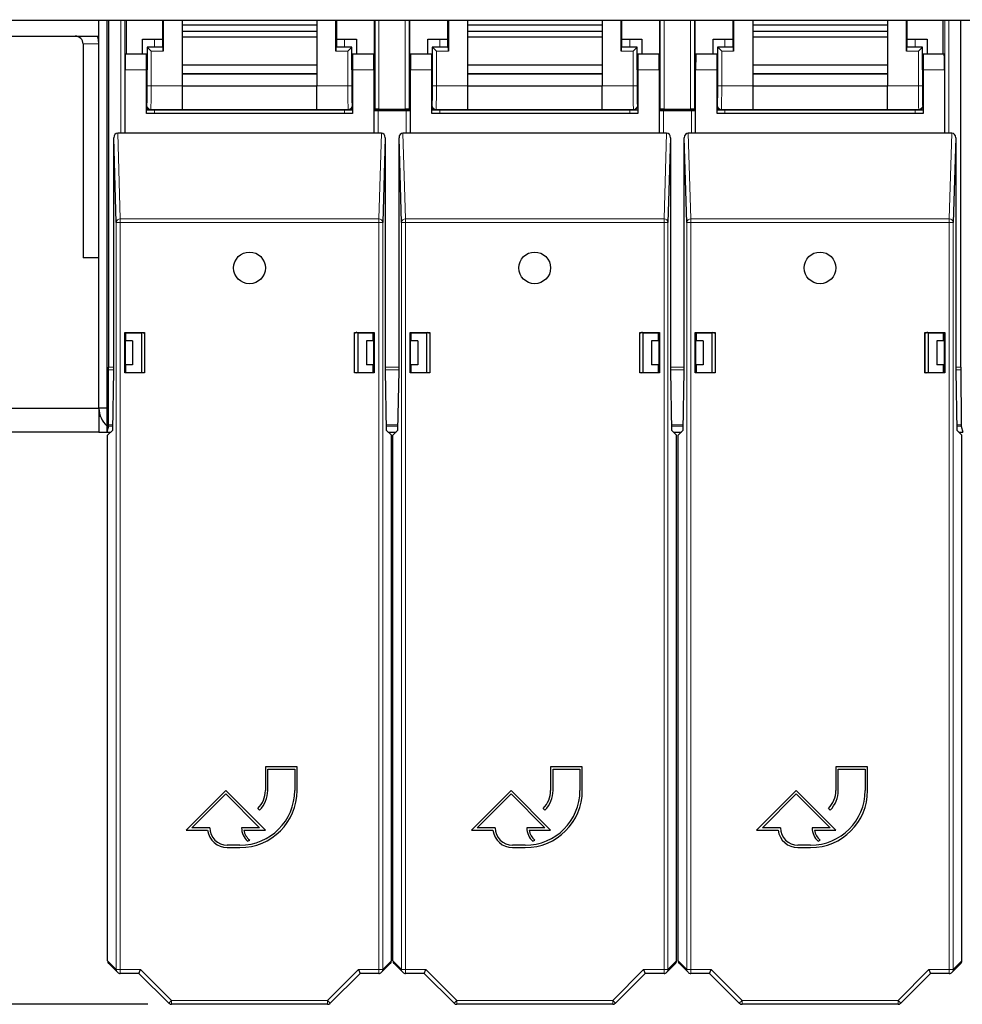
# Model space of a CAD drawing. Header units: millimetres. Extents: x 5 to 418, y 2 to 292.
# Tile 4 of 25: x 65 to 105, y 91 to 133. Entities that reach past the tile are written whole.
import ezdxf

# ---------------------------------------------------------------- set-up
doc = ezdxf.new("R2010")
doc.units = ezdxf.units.MM
doc.layers.add('SLD-0', color=7, linetype='Continuous')
doc.styles.add('SLDTEXTSTYLE0', font='TXT', dxfattribs={"width": 0.605})
doc.dimstyles.new('SLDDIMSTYLE0', dxfattribs={"dimtxt": 3.5, "dimasz": 3.302, "dimexe": 0, "dimexo": 0.0625, "dimgap": 0.875, "dimtad": 1, "dimlfac": 3, "dimrnd": 1e-09, "dimzin": 12, "dimdsep": 46, "dimtxsty": 'SLDTEXTSTYLE0', "dimsah": 1, "dimcen": 0.09, "dimadec": 0, "dimazin": 3, "dimtfac": 1, "dimtofl": 0, "dimtmove": 0, "dimatfit": 3, "dimfxl": 1, "dimfrac": 2, "dimtolj": 1, "dimtzin": 12, "dimarcsym": 0})
doc.dimstyles.new('SLDDIMSTYLE1', dxfattribs={"dimtxt": 3.5, "dimasz": 3.302, "dimexe": 0, "dimexo": 0.0625, "dimgap": 0.875, "dimtad": 1, "dimdec": 0, "dimlfac": 3, "dimrnd": 1e-09, "dimzin": 12, "dimdsep": 46, "dimtxsty": 'SLDTEXTSTYLE0', "dimsah": 1, "dimcen": 0.09, "dimadec": 0, "dimazin": 3, "dimtfac": 1, "dimtdec": 0, "dimtofl": 0, "dimtmove": 0, "dimatfit": 3, "dimfxl": 1, "dimfrac": 2, "dimtolj": 1, "dimtzin": 12, "dimarcsym": 0})

# ---------------------------------------------------------------- blocks, each defined once
blk = doc.blocks.new('_D')
at = {"layer": 'SLD-0'}
for p, q in [((67.681, 238.596), (39.614, 238.596)), ((40.614, 238.596), (40.614, 115.263)), ((68.681, 115.263), (39.614, 115.263))]:
    blk.add_line(p, q, dxfattribs=at)
for points in [[(40.614, 238.596), (40.106, 235.294), (41.122, 235.294)], [(40.614, 115.263), (41.122, 118.565), (40.106, 118.565)]]:
    blk.add_solid(points, dxfattribs=at)
at = {"layer": 'SLD-0', "insert": (36.102, 172.92), "char_height": 3.5, "attachment_point": 1, "rotation": 90, "style": 'SLDTEXTSTYLE0'}
blk.add_mtext('370', dxfattribs=at)
blk = doc.blocks.new('_D_1')
at = {"layer": 'SLD-0'}
for p, q in [((84.069, 262.683), (33.517, 262.683)), ((34.517, 262.683), (34.517, 91.176)), ((70.735, 91.176), (33.517, 91.176))]:
    blk.add_line(p, q, dxfattribs=at)
for points in [[(34.517, 262.683), (34.009, 259.381), (35.025, 259.381)], [(34.517, 91.176), (35.025, 94.478), (34.009, 94.478)]]:
    blk.add_solid(points, dxfattribs=at)
at = {"layer": 'SLD-0', "insert": (30.005, 172.92), "char_height": 3.5, "attachment_point": 1, "rotation": 90, "style": 'SLDTEXTSTYLE0'}
blk.add_mtext('515', dxfattribs=at)

msp = doc.modelspace()

# ---------------------------------------------------------------- linework, layer by layer
at = {"color": 7, "linetype": 'Continuous', "lineweight": 25}
for p, q in [((52.8481, 132.5963), (134.5148, 132.5963)), ((68.6815, 131.9296), (68.6815, 132.5963)), ((69.0148, 132.5963), (69.0148, 115.2629)), ((69.0875, 132.5963), (69.0875, 117.9987)), ((69.8315, 132.5963), (69.8315, 131.1733)), ((71.3481, 132.5963), (71.3481, 131.7931)), ((71.3802, 132.5963), (71.3802, 131.296)), ((72.1815, 132.5963), (72.1815, 129.8398)), ((72.1815, 132.3989), (77.8481, 132.3989)), ((77.8481, 132.5963), (77.8481, 129.8398)), ((78.6495, 131.296), (78.6495, 132.5963)), ((78.6815, 131.7931), (78.6815, 132.5963)), ((80.2648, 132.5963), (80.2648, 128.8251)), ((81.7648, 128.8251), (81.7648, 132.5963)), ((83.3481, 132.5963), (83.3481, 131.7931)), ((83.3802, 132.5963), (83.3802, 131.296)), ((84.1815, 132.5963), (84.1815, 129.8398)), ((84.1815, 132.3989), (89.8481, 132.3989)), ((89.8481, 132.5963), (89.8481, 129.8398)), ((90.6495, 131.296), (90.6495, 132.5963)), ((90.6815, 131.7931), (90.6815, 132.5963)), ((92.2648, 132.5963), (92.2648, 128.8251)), ((93.7648, 128.8251), (93.7648, 132.5963)), ((95.3481, 132.5963), (95.3481, 131.7931)), ((95.3802, 132.5963), (95.3802, 131.296)), ((96.1815, 132.5963), (96.1815, 129.8398)), ((96.1815, 132.3989), (101.8481, 132.3989)), ((101.8481, 132.5963), (101.8481, 129.8398)), ((102.6495, 131.296), (102.6495, 132.5963)), ((102.6815, 131.7931), (102.6815, 132.5963)), ((104.1981, 131.1733), (104.1981, 132.5963)), ((104.9421, 117.9987), (104.9421, 132.5963)), ((53.0148, 131.9296), (68.6815, 131.9296)), ((68.6815, 116.2629), (68.6815, 131.9296)), ((70.5148, 131.7931), (71.3481, 131.7931)), ((70.5148, 131.1733), (70.5148, 131.7931)), ((71.3481, 131.7931), (71.3481, 131.4918)), ((72.1815, 132.1316), (77.8481, 132.1316)), ((72.1815, 131.9021), (77.8481, 131.9021)), ((78.6815, 131.4918), (78.6815, 131.7931)), ((78.6815, 131.7931), (79.5148, 131.7931)), ((79.5148, 131.7931), (79.5148, 131.1733)), ((82.5148, 131.7931), (83.3481, 131.7931)), ((82.5148, 131.1733), (82.5148, 131.7931)), ((83.3481, 131.7931), (83.3481, 131.4918)), ((84.1815, 132.1316), (89.8481, 132.1316)), ((84.1815, 131.9021), (89.8481, 131.9021)), ((90.6815, 131.4918), (90.6815, 131.7931)), ((90.6815, 131.7931), (91.5148, 131.7931)), ((91.5148, 131.7931), (91.5148, 131.1733)), ((94.5148, 131.7931), (95.3481, 131.7931)), ((94.5148, 131.1733), (94.5148, 131.7931)), ((95.3481, 131.7931), (95.3481, 131.4918)), ((96.1815, 132.1316), (101.8481, 132.1316)), ((96.1815, 131.9021), (101.8481, 131.9021)), ((102.6815, 131.4918), (102.6815, 131.7931)), ((102.6815, 131.7931), (103.5148, 131.7931)), ((103.5148, 131.7931), (103.5148, 131.1733)), ((68.0148, 131.5963), (68.0148, 122.5963)), ((70.7053, 131.4679), (70.7053, 130.5066)), ((70.7106, 131.4627), (70.7053, 131.4679)), ((71.3481, 131.4679), (70.7053, 131.4679)), ((70.8773, 131.296), (70.7106, 131.4627)), ((71.3773, 131.4627), (71.3481, 131.4918)), ((71.3481, 131.4918), (71.3481, 131.4679)), ((78.6523, 131.4627), (78.6815, 131.4918)), ((78.6815, 131.4679), (78.6815, 131.4918)), ((79.3243, 131.4679), (78.6815, 131.4679)), ((79.319, 131.4627), (79.1524, 131.296)), ((79.319, 131.4627), (79.3243, 131.4679)), ((79.3243, 130.5066), (79.3243, 131.4679)), ((82.7053, 131.4679), (82.7053, 130.5066)), ((82.7106, 131.4627), (82.7053, 131.4679)), ((83.3481, 131.4679), (82.7053, 131.4679)), ((82.8773, 131.296), (82.7106, 131.4627)), ((83.3773, 131.4627), (83.3481, 131.4918)), ((83.3481, 131.4918), (83.3481, 131.4679)), ((90.6523, 131.4627), (90.6815, 131.4918)), ((90.6815, 131.4679), (90.6815, 131.4918)), ((91.3243, 131.4679), (90.6815, 131.4679)), ((91.319, 131.4627), (91.1524, 131.296)), ((91.319, 131.4627), (91.3243, 131.4679)), ((91.3243, 130.5066), (91.3243, 131.4679)), ((94.7053, 131.4679), (94.7053, 130.5066)), ((94.7106, 131.4627), (94.7053, 131.4679)), ((95.3481, 131.4679), (94.7053, 131.4679)), ((94.8773, 131.296), (94.7106, 131.4627)), ((95.3773, 131.4627), (95.3481, 131.4918)), ((95.3481, 131.4918), (95.3481, 131.4679)), ((102.6523, 131.4627), (102.6815, 131.4918)), ((102.6815, 131.4679), (102.6815, 131.4918)), ((103.3243, 131.4679), (102.6815, 131.4679)), ((103.319, 131.4627), (103.1524, 131.296)), ((103.319, 131.4627), (103.3243, 131.4679)), ((103.3243, 130.5066), (103.3243, 131.4679)), ((70.6815, 131.1733), (69.7931, 131.1733)), ((70.7053, 131.1733), (70.6815, 131.1733)), ((70.6815, 130.5066), (70.6815, 131.1733)), ((79.3481, 131.1733), (79.3243, 131.1733)), ((79.3481, 131.1733), (79.3481, 130.5066)), ((80.2365, 131.1733), (79.3481, 131.1733)), ((82.6815, 131.1733), (81.7931, 131.1733)), ((82.7053, 131.1733), (82.6815, 131.1733)), ((82.6815, 130.5066), (82.6815, 131.1733)), ((91.3481, 131.1733), (91.3243, 131.1733)), ((91.3481, 131.1733), (91.3481, 130.5066)), ((92.2365, 131.1733), (91.3481, 131.1733)), ((94.6815, 131.1733), (93.7931, 131.1733)), ((94.7053, 131.1733), (94.6815, 131.1733)), ((94.6815, 130.5066), (94.6815, 131.1733)), ((103.3481, 131.1733), (103.3243, 131.1733)), ((104.2365, 131.1733), (103.3481, 131.1733)), ((103.3481, 131.1733), (103.3481, 130.5066)), ((77.8481, 130.7046), (72.1815, 130.7046)), ((89.8481, 130.7046), (84.1815, 130.7046)), ((101.8481, 130.7046), (96.1815, 130.7046)), ((69.7815, 127.84), (69.7815, 130.5066)), ((70.6815, 128.6733), (70.6815, 130.5066)), ((77.8481, 130.3446), (72.1815, 130.3446)), ((79.3481, 130.5066), (79.3481, 128.6733)), ((80.2481, 130.5066), (80.2481, 127.84)), ((81.7815, 127.84), (81.7815, 130.5066)), ((82.6815, 128.6733), (82.6815, 130.5066)), ((89.8481, 130.3446), (84.1815, 130.3446)), ((91.3481, 130.5066), (91.3481, 128.6733)), ((92.2481, 130.5066), (92.2481, 127.84)), ((93.7815, 127.84), (93.7815, 130.5066)), ((94.6815, 128.6733), (94.6815, 130.5066)), ((101.8481, 130.3446), (96.1815, 130.3446)), ((103.3481, 130.5066), (103.3481, 128.6733)), ((104.2481, 130.5066), (104.2481, 127.84)), ((70.6815, 129.84), (70.6937, 129.84)), ((72.1815, 129.8398), (72.1815, 128.84)), ((72.1815, 129.8342), (77.8481, 129.8342)), ((77.8481, 128.84), (77.8481, 129.8398)), ((79.3359, 129.84), (79.3481, 129.84)), ((82.6815, 129.84), (82.6937, 129.84)), ((84.1815, 129.8398), (84.1815, 128.84)), ((84.1815, 129.8342), (89.8481, 129.8342)), ((89.8481, 128.84), (89.8481, 129.8398)), ((91.3359, 129.84), (91.3481, 129.84)), ((94.6815, 129.84), (94.6937, 129.84)), ((96.1815, 129.8398), (96.1815, 128.84)), ((96.1815, 129.8342), (101.8481, 129.8342)), ((101.8481, 128.84), (101.8481, 129.8398)), ((103.3359, 129.84), (103.3481, 129.84)), ((70.6815, 128.8251), (70.8481, 128.8251)), ((79.3481, 128.6733), (70.6815, 128.6733)), ((70.8481, 128.8251), (79.1815, 128.8251)), ((72.1815, 128.84), (72.1815, 128.8379)), ((72.1815, 128.8379), (77.8481, 128.8379)), ((77.8481, 128.84), (77.8481, 128.8379)), ((79.1815, 128.8251), (79.3481, 128.8251)), ((80.2481, 128.8251), (80.2648, 128.8251)), ((80.262, 128.796), (80.2481, 128.8098)), ((80.294, 128.8543), (80.2648, 128.8251)), ((80.2648, 128.8251), (81.7648, 128.8251)), ((80.4286, 128.7931), (81.601, 128.7931)), ((80.4606, 128.8571), (81.569, 128.8571)), ((81.7357, 128.8543), (81.7648, 128.8251)), ((81.7648, 128.8251), (81.7815, 128.8251)), ((81.7815, 128.8098), (81.7677, 128.796)), ((82.6815, 128.8251), (82.8481, 128.8251)), ((91.3481, 128.6733), (82.6815, 128.6733)), ((82.8481, 128.8251), (91.1815, 128.8251)), ((84.1815, 128.84), (84.1815, 128.8379)), ((84.1815, 128.8379), (89.8481, 128.8379)), ((89.8481, 128.84), (89.8481, 128.8379)), ((91.1815, 128.8251), (91.3481, 128.8251)), ((92.2481, 128.8251), (92.2648, 128.8251)), ((92.262, 128.796), (92.2481, 128.8098)), ((92.294, 128.8543), (92.2648, 128.8251)), ((92.2648, 128.8251), (93.7648, 128.8251)), ((92.4286, 128.7931), (93.601, 128.7931)), ((92.4606, 128.8571), (93.569, 128.8571)), ((93.7357, 128.8543), (93.7648, 128.8251)), ((93.7648, 128.8251), (93.7815, 128.8251)), ((93.7815, 128.8098), (93.7677, 128.796)), ((94.6815, 128.8251), (94.8481, 128.8251)), ((103.3481, 128.6733), (94.6815, 128.6733)), ((94.8481, 128.8251), (103.1815, 128.8251)), ((96.1815, 128.84), (96.1815, 128.8379)), ((96.1815, 128.8379), (101.8481, 128.8379)), ((101.8481, 128.84), (101.8481, 128.8379)), ((103.1815, 128.8251), (103.3481, 128.8251)), ((69.4118, 124.0872), (69.3042, 127.6492)), ((69.3042, 117.84), (69.3042, 127.6492)), ((69.7815, 127.84), (69.4694, 127.84)), ((80.2481, 127.84), (69.7815, 127.84)), ((80.5602, 127.84), (80.2481, 127.84)), ((80.7255, 127.6492), (80.6178, 124.0872)), ((80.7255, 127.6492), (80.7255, 117.84)), ((81.4118, 124.0872), (81.3042, 127.6492)), ((81.3042, 117.84), (81.3042, 127.6492)), ((81.7815, 127.84), (81.4694, 127.84)), ((92.2481, 127.84), (81.7815, 127.84)), ((92.5602, 127.84), (92.2481, 127.84)), ((92.7255, 127.6492), (92.6178, 124.0872)), ((92.7255, 127.6492), (92.7255, 117.84)), ((93.4118, 124.0872), (93.3042, 127.6492)), ((93.3042, 117.84), (93.3042, 127.6492)), ((93.7815, 127.84), (93.4694, 127.84)), ((104.2481, 127.84), (93.7815, 127.84)), ((104.5602, 127.84), (104.2481, 127.84)), ((104.7255, 127.6492), (104.6178, 124.0872)), ((104.7255, 127.6492), (104.7255, 117.84)), ((68.6815, 122.5963), (68.0148, 122.5963)), ((69.7682, 117.76), (69.7682, 119.4533)), ((69.7682, 119.4533), (70.6015, 119.4533)), ((69.7682, 119.4533), (69.7792, 119.4422)), ((69.7792, 119.4422), (69.7792, 117.84)), ((69.7815, 119.4422), (69.7792, 119.4422)), ((69.7815, 119.4422), (69.8155, 119.4388)), ((69.7974, 119.4296), (69.8074, 119.4397)), ((69.7974, 119.4296), (69.7974, 119.0963)), ((69.8155, 119.4388), (70.4648, 119.44)), ((69.8155, 119.0963), (69.8155, 119.4388)), ((70.4648, 119.44), (70.5256, 119.4521)), ((70.4648, 119.44), (70.4648, 117.7733)), ((70.5256, 119.4521), (70.6003, 119.4521)), ((70.6015, 119.4533), (70.6003, 119.4521)), ((70.6003, 119.4521), (70.6003, 117.7612)), ((70.6015, 119.4533), (70.6015, 117.76)), ((79.4282, 119.4533), (80.2615, 119.4533)), ((79.4282, 117.76), (79.4282, 119.4533)), ((79.4282, 119.4533), (79.4293, 119.4521)), ((79.5282, 119.4604), (79.4293, 119.4063)), ((79.4293, 119.4521), (79.504, 119.4521)), ((79.4293, 117.7612), (79.4293, 119.4521)), ((79.5648, 119.44), (79.504, 119.4521)), ((79.5648, 119.44), (80.2141, 119.4388)), ((79.5648, 119.44), (79.5648, 117.7733)), ((80.2481, 119.4422), (80.2141, 119.4388)), ((80.2141, 119.0963), (80.2141, 119.4388)), ((80.2222, 119.4397), (80.2322, 119.4296)), ((80.2322, 119.0963), (80.2322, 119.4296)), ((80.2504, 119.4422), (80.2481, 119.4422)), ((80.2615, 119.4533), (80.2504, 119.4422)), ((80.2504, 117.84), (80.2504, 119.4422)), ((80.2615, 119.4533), (80.2615, 117.76)), ((81.7682, 117.76), (81.7682, 119.4533)), ((81.7682, 119.4533), (82.6015, 119.4533)), ((81.7682, 119.4533), (81.7792, 119.4422)), ((81.7815, 119.4422), (81.7792, 119.4422)), ((81.7792, 119.4422), (81.7792, 117.84)), ((81.7815, 119.4422), (81.8155, 119.4388)), ((81.7974, 119.4296), (81.8074, 119.4397)), ((81.7974, 119.4296), (81.7974, 119.0963)), ((81.8155, 119.4388), (82.4648, 119.44)), ((81.8155, 119.0963), (81.8155, 119.4388)), ((82.4648, 119.44), (82.5256, 119.4521)), ((82.4648, 119.44), (82.4648, 117.7733)), ((82.5256, 119.4521), (82.6003, 119.4521)), ((82.6015, 119.4533), (82.6003, 119.4521)), ((82.6003, 119.4521), (82.6003, 117.7612)), ((82.6015, 119.4533), (82.6015, 117.76)), ((91.4282, 119.4533), (92.2615, 119.4533)), ((91.4282, 117.76), (91.4282, 119.4533)), ((91.4282, 119.4533), (91.4293, 119.4521)), ((91.5282, 119.4604), (91.4293, 119.4063)), ((91.4293, 117.7612), (91.4293, 119.4521)), ((91.4293, 119.4521), (91.504, 119.4521)), ((91.5648, 119.44), (91.504, 119.4521)), ((91.5648, 119.44), (92.2141, 119.4388)), ((91.5648, 119.44), (91.5648, 117.7733)), ((92.2481, 119.4422), (92.2141, 119.4388)), ((92.2141, 119.0963), (92.2141, 119.4388)), ((92.2222, 119.4397), (92.2322, 119.4296)), ((92.2322, 119.0963), (92.2322, 119.4296)), ((92.2504, 119.4422), (92.2481, 119.4422)), ((92.2615, 119.4533), (92.2504, 119.4422)), ((92.2504, 117.84), (92.2504, 119.4422)), ((92.2615, 119.4533), (92.2615, 117.76)), ((93.7682, 117.76), (93.7682, 119.4533)), ((93.7682, 119.4533), (93.7792, 119.4422)), ((93.7682, 119.4533), (94.6015, 119.4533)), ((93.7792, 119.4422), (93.7792, 117.84)), ((93.7815, 119.4422), (93.7792, 119.4422)), ((93.7815, 119.4422), (93.8155, 119.4388)), ((93.7974, 119.4296), (93.8074, 119.4397)), ((93.7974, 119.4296), (93.7974, 119.0963)), ((93.8155, 119.4388), (94.4648, 119.44)), ((93.8155, 119.0963), (93.8155, 119.4388)), ((94.4648, 119.44), (94.5256, 119.4521)), ((94.4648, 119.44), (94.4648, 117.7733)), ((94.5256, 119.4521), (94.6003, 119.4521)), ((94.6015, 119.4533), (94.6003, 119.4521)), ((94.6003, 119.4521), (94.6003, 117.7612)), ((94.6015, 119.4533), (94.6015, 117.76)), ((103.4282, 117.76), (103.4282, 119.4533)), ((103.4282, 119.4533), (103.4293, 119.4521)), ((103.4282, 119.4533), (104.2615, 119.4533)), ((103.5282, 119.4604), (103.4293, 119.4063)), ((103.4293, 117.7612), (103.4293, 119.4521)), ((103.4293, 119.4521), (103.504, 119.4521)), ((103.5648, 119.44), (103.504, 119.4521)), ((103.5648, 119.44), (104.2141, 119.4388)), ((103.5648, 119.44), (103.5648, 117.7733)), ((104.2481, 119.4422), (104.2141, 119.4388)), ((104.2141, 119.0963), (104.2141, 119.4388)), ((104.2222, 119.4397), (104.2322, 119.4296)), ((104.2322, 119.0963), (104.2322, 119.4296)), ((104.2504, 119.4422), (104.2481, 119.4422)), ((104.2615, 119.4533), (104.2504, 119.4422)), ((104.2504, 117.84), (104.2504, 119.4422)), ((104.2615, 119.4533), (104.2615, 117.76)), ((70.0981, 119.0963), (69.7792, 119.0963)), ((70.0981, 119.0963), (70.0981, 118.0963)), ((79.9315, 119.0963), (79.9315, 118.0963)), ((80.2504, 119.0963), (79.9315, 119.0963)), ((82.0981, 119.0963), (81.7792, 119.0963)), ((82.0981, 119.0963), (82.0981, 118.0963)), ((91.9315, 119.0963), (91.9315, 118.0963)), ((92.2504, 119.0963), (91.9315, 119.0963)), ((94.0981, 119.0963), (93.7792, 119.0963)), ((94.0981, 119.0963), (94.0981, 118.0963)), ((103.9315, 119.0963), (103.9315, 118.0963)), ((104.2504, 119.0963), (103.9315, 119.0963)), ((69.0772, 115.5593), (69.0873, 117.8808)), ((69.2605, 115.34), (69.3042, 117.84)), ((69.7682, 117.76), (69.7793, 117.7712)), ((70.6015, 117.76), (69.7682, 117.76)), ((70.0981, 118.0963), (69.7792, 118.0963)), ((69.7792, 117.84), (69.7793, 117.7712)), ((69.7793, 117.7712), (69.7827, 117.7712)), ((69.8155, 117.7744), (69.7827, 117.7712)), ((69.7974, 118.0963), (69.7974, 117.7726)), ((69.8155, 117.7744), (69.8155, 118.0963)), ((69.8155, 117.7744), (70.4648, 117.7733)), ((70.5256, 117.7612), (70.4648, 117.7733)), ((70.6003, 117.7612), (70.5256, 117.7612)), ((70.6015, 117.76), (70.6003, 117.7612)), ((79.4282, 117.76), (79.4293, 117.7612)), ((80.2615, 117.76), (79.4282, 117.76)), ((79.504, 117.7612), (79.4293, 117.7612)), ((79.504, 117.7612), (79.5648, 117.7733)), ((79.5648, 117.7733), (80.2141, 117.7744)), ((80.2504, 118.0963), (79.9315, 118.0963)), ((80.2141, 117.7744), (80.2141, 118.0963)), ((80.2141, 117.7744), (80.2469, 117.7712)), ((80.2322, 117.7726), (80.2322, 118.0963)), ((80.2469, 117.7712), (80.2503, 117.7712)), ((80.2503, 117.7712), (80.2504, 117.84)), ((80.2615, 117.76), (80.2503, 117.7712)), ((80.7255, 117.84), (80.7691, 115.34)), ((81.2605, 115.34), (81.3042, 117.84)), ((81.7682, 117.76), (81.7793, 117.7712)), ((82.6015, 117.76), (81.7682, 117.76)), ((82.0981, 118.0963), (81.7792, 118.0963)), ((81.7792, 117.84), (81.7793, 117.7712)), ((81.7793, 117.7712), (81.7827, 117.7712)), ((81.8155, 117.7744), (81.7827, 117.7712)), ((81.7974, 118.0963), (81.7974, 117.7726)), ((81.8155, 117.7744), (81.8155, 118.0963)), ((81.8155, 117.7744), (82.4648, 117.7733)), ((82.5256, 117.7612), (82.4648, 117.7733)), ((82.6003, 117.7612), (82.5256, 117.7612)), ((82.6015, 117.76), (82.6003, 117.7612)), ((91.4282, 117.76), (91.4293, 117.7612)), ((92.2615, 117.76), (91.4282, 117.76)), ((91.504, 117.7612), (91.4293, 117.7612)), ((91.504, 117.7612), (91.5648, 117.7733)), ((91.5648, 117.7733), (92.2141, 117.7744)), ((92.2504, 118.0963), (91.9315, 118.0963)), ((92.2141, 117.7744), (92.2141, 118.0963)), ((92.2141, 117.7744), (92.2469, 117.7712)), ((92.2322, 117.7726), (92.2322, 118.0963)), ((92.2469, 117.7712), (92.2503, 117.7712)), ((92.2503, 117.7712), (92.2504, 117.84)), ((92.2615, 117.76), (92.2503, 117.7712)), ((92.7255, 117.84), (92.7691, 115.34)), ((93.2605, 115.34), (93.3042, 117.84)), ((93.7682, 117.76), (93.7793, 117.7712)), ((94.6015, 117.76), (93.7682, 117.76)), ((94.0981, 118.0963), (93.7792, 118.0963)), ((93.7792, 117.84), (93.7793, 117.7712)), ((93.7793, 117.7712), (93.7827, 117.7712)), ((93.8155, 117.7744), (93.7827, 117.7712)), ((93.7974, 118.0963), (93.7974, 117.7726)), ((93.8155, 117.7744), (93.8155, 118.0963)), ((93.8155, 117.7744), (94.4648, 117.7733)), ((94.5256, 117.7612), (94.4648, 117.7733)), ((94.6003, 117.7612), (94.5256, 117.7612)), ((94.6015, 117.76), (94.6003, 117.7612)), ((103.4282, 117.76), (103.4293, 117.7612)), ((104.2615, 117.76), (103.4282, 117.76)), ((103.504, 117.7612), (103.4293, 117.7612)), ((103.504, 117.7612), (103.5648, 117.7733)), ((103.5648, 117.7733), (104.2141, 117.7744)), ((104.2504, 118.0963), (103.9315, 118.0963)), ((104.2141, 117.7744), (104.2141, 118.0963)), ((104.2141, 117.7744), (104.2469, 117.7712)), ((104.2322, 117.7726), (104.2322, 118.0963)), ((104.2469, 117.7712), (104.2503, 117.7712)), ((104.2503, 117.7712), (104.2504, 117.84)), ((104.2615, 117.76), (104.2503, 117.7712)), ((104.7255, 117.84), (104.7691, 115.34)), ((104.9423, 117.8808), (104.9524, 115.5593)), ((55.0148, 116.2629), (68.6815, 116.2629)), ((69.0148, 116.2629), (68.6815, 116.2629)), ((68.6815, 116.2629), (68.6815, 115.9296)), ((68.6815, 115.9296), (68.7387, 115.9296)), ((68.6815, 115.9296), (68.6815, 115.2629)), ((68.6815, 115.2629), (69.0148, 115.2629)), ((69.0767, 115.5105), (69.0148, 115.2629)), ((69.0148, 115.2629), (69.1835, 115.2629)), ((69.0481, 115.1276), (69.2605, 115.34)), ((80.7691, 115.34), (80.9815, 115.1276)), ((80.8461, 115.2629), (81.1835, 115.2629)), ((81.0481, 115.1276), (81.2605, 115.34)), ((92.7691, 115.34), (92.9815, 115.1276)), ((92.8461, 115.2629), (93.1835, 115.2629)), ((93.0481, 115.1276), (93.2605, 115.34)), ((104.7691, 115.34), (104.9815, 115.1276)), ((104.8461, 115.2629), (105.0148, 115.2629)), ((104.9529, 115.5105), (105.0148, 115.2629)), ((69.0481, 93.0067), (69.0481, 115.1276)), ((80.9815, 93.0067), (80.9815, 115.1276)), ((81.0481, 93.0067), (81.0481, 115.1276)), ((92.9815, 93.0067), (92.9815, 115.1276)), ((93.0481, 93.0067), (93.0481, 115.1276)), ((104.9815, 93.0067), (104.9815, 115.1276)), ((77.0148, 101.1733), (75.6815, 101.1733)), ((75.6815, 101.1733), (75.6815, 100.1733)), ((77.0148, 100.1733), (77.0148, 101.1733)), ((89.0148, 101.1733), (87.6815, 101.1733)), ((87.6815, 101.1733), (87.6815, 100.1733)), ((89.0148, 100.1733), (89.0148, 101.1733)), ((101.0148, 101.1733), (99.6815, 101.1733)), ((99.6815, 101.1733), (99.6815, 100.1733)), ((101.0148, 100.1733), (101.0148, 101.1733)), ((75.7815, 100.1733), (75.7815, 101.0733)), ((75.7815, 101.0733), (76.9148, 101.0733)), ((76.9148, 101.0733), (76.9148, 100.1733)), ((87.7815, 100.1733), (87.7815, 101.0733)), ((87.7815, 101.0733), (88.9148, 101.0733)), ((88.9148, 101.0733), (88.9148, 100.1733)), ((99.7815, 100.1733), (99.7815, 101.0733)), ((99.7815, 101.0733), (100.9148, 101.0733)), ((100.9148, 101.0733), (100.9148, 100.1733)), ((74.0148, 100.1733), (72.3481, 98.5066)), ((72.5896, 98.6066), (74.0148, 100.0319)), ((75.6815, 98.5066), (74.0148, 100.1733)), ((74.0148, 100.0319), (75.4401, 98.6066)), ((86.0148, 100.1733), (84.3481, 98.5066)), ((84.5896, 98.6066), (86.0148, 100.0319)), ((87.6815, 98.5066), (86.0148, 100.1733)), ((86.0148, 100.0319), (87.4401, 98.6066)), ((98.0148, 100.1733), (96.3481, 98.5066)), ((96.5896, 98.6066), (98.0148, 100.0319)), ((99.6815, 98.5066), (98.0148, 100.1733)), ((98.0148, 100.0319), (99.4401, 98.6066)), ((75.3691, 99.4191), (75.4398, 99.3484)), ((87.3691, 99.4191), (87.4398, 99.3484)), ((99.3691, 99.4191), (99.4398, 99.3484)), ((72.3481, 98.5066), (73.2542, 98.5066)), ((73.3481, 98.6066), (72.5896, 98.6066)), ((75.4401, 98.6066), (74.6815, 98.6066)), ((74.7809, 98.5066), (75.6815, 98.5066)), ((84.3481, 98.5066), (85.2542, 98.5066)), ((85.3481, 98.6066), (84.5896, 98.6066)), ((87.4401, 98.6066), (86.6815, 98.6066)), ((86.7809, 98.5066), (87.6815, 98.5066)), ((96.3481, 98.5066), (97.2542, 98.5066)), ((97.3481, 98.6066), (96.5896, 98.6066)), ((99.4401, 98.6066), (98.6815, 98.6066)), ((98.7809, 98.5066), (99.6815, 98.5066)), ((74.6148, 97.8733), (74.0815, 97.8733)), ((74.9344, 98.0412), (75.0239, 98.0858)), ((86.6148, 97.8733), (86.0815, 97.8733)), ((86.9344, 98.0412), (87.0239, 98.0858)), ((98.6148, 97.8733), (98.0815, 97.8733)), ((98.9344, 98.0412), (99.0239, 98.0858)), ((74.0815, 97.7733), (74.6148, 97.7733)), ((86.0815, 97.7733), (86.6148, 97.7733)), ((98.0815, 97.7733), (98.6148, 97.7733)), ((69.097, 92.8888), (69.4606, 92.5252)), ((80.569, 92.5252), (80.9326, 92.8888)), ((81.097, 92.8888), (81.4606, 92.5252)), ((92.569, 92.5252), (92.9326, 92.8888)), ((93.097, 92.8888), (93.4606, 92.5252)), ((104.569, 92.5252), (104.9326, 92.8888)), ((70.3661, 92.4764), (69.5785, 92.4764)), ((70.3661, 92.4764), (70.4352, 92.643)), ((71.6174, 91.2251), (70.3661, 92.4764)), ((79.6635, 92.4764), (78.4122, 91.2251)), ((79.5945, 92.643), (79.6635, 92.4764)), ((80.4511, 92.4764), (79.6635, 92.4764)), ((82.3661, 92.4764), (81.5785, 92.4764)), ((82.3661, 92.4764), (82.4352, 92.643)), ((83.6174, 91.2251), (82.3661, 92.4764)), ((91.6635, 92.4764), (90.4122, 91.2251)), ((91.5945, 92.643), (91.6635, 92.4764)), ((92.4511, 92.4764), (91.6635, 92.4764)), ((94.3661, 92.4764), (93.5785, 92.4764)), ((94.3661, 92.4764), (94.4352, 92.643)), ((95.6174, 91.2251), (94.3661, 92.4764)), ((103.6635, 92.4764), (102.4122, 91.2251)), ((103.5945, 92.643), (103.6635, 92.4764)), ((104.4511, 92.4764), (103.6635, 92.4764)), ((78.2944, 91.1763), (71.7353, 91.1763)), ((90.2944, 91.1763), (83.7353, 91.1763)), ((102.2944, 91.1763), (95.7353, 91.1763))]:
    msp.add_line(p, q, dxfattribs=at)
at = {"color": 7, "linetype": 'Continuous', "lineweight": 18}
for p, q in [((69.601, 127.84), (69.601, 132.5963)), ((69.7677, 132.5963), (69.7677, 127.84)), ((80.294, 128.8543), (80.294, 132.5963)), ((80.4606, 132.5963), (80.4606, 128.8571)), ((81.569, 128.8571), (81.569, 132.5963)), ((81.7357, 132.5963), (81.7357, 128.8543)), ((92.294, 128.8543), (92.294, 132.5963)), ((92.4606, 132.5963), (92.4606, 128.8571)), ((93.569, 128.8571), (93.569, 132.5963)), ((93.7357, 132.5963), (93.7357, 128.8543)), ((104.262, 127.84), (104.262, 132.5963)), ((104.4286, 132.5963), (104.4286, 127.84)), ((71.0148, 131.7931), (71.0148, 131.4679)), ((72.1815, 132.1357), (77.8481, 132.1357)), ((79.0148, 131.4679), (79.0148, 131.7931)), ((83.0148, 131.7931), (83.0148, 131.4679)), ((84.1815, 132.1357), (89.8481, 132.1357)), ((91.0148, 131.4679), (91.0148, 131.7931)), ((95.0148, 131.7931), (95.0148, 131.4679)), ((96.1815, 132.1357), (101.8481, 132.1357)), ((103.0148, 131.4679), (103.0148, 131.7931)), ((68.0148, 131.5963), (68.6815, 131.5963)), ((70.7106, 129.8398), (70.7106, 131.4627)), ((70.7106, 131.4627), (71.3773, 131.4627)), ((78.6523, 131.4627), (79.319, 131.4627)), ((79.319, 131.4627), (79.319, 129.8398)), ((82.7106, 129.8398), (82.7106, 131.4627)), ((82.7106, 131.4627), (83.3773, 131.4627)), ((90.6523, 131.4627), (91.319, 131.4627)), ((91.319, 131.4627), (91.319, 129.8398)), ((94.7106, 129.8398), (94.7106, 131.4627)), ((94.7106, 131.4627), (95.3773, 131.4627)), ((102.6523, 131.4627), (103.319, 131.4627)), ((103.319, 131.4627), (103.319, 129.8398)), ((70.8773, 131.296), (70.8773, 129.8398)), ((71.3802, 131.296), (70.8773, 131.296)), ((79.1524, 131.296), (78.6495, 131.296)), ((79.1524, 129.8398), (79.1524, 131.296)), ((82.8773, 131.296), (82.8773, 129.8398)), ((83.3802, 131.296), (82.8773, 131.296)), ((91.1524, 131.296), (90.6495, 131.296)), ((91.1524, 129.8398), (91.1524, 131.296)), ((94.8773, 131.296), (94.8773, 129.8398)), ((95.3802, 131.296), (94.8773, 131.296)), ((103.1524, 131.296), (102.6495, 131.296)), ((103.1524, 129.8398), (103.1524, 131.296)), ((70.6815, 130.5066), (69.7815, 130.5066)), ((72.1815, 130.329), (77.8481, 130.329)), ((80.2481, 130.5066), (79.3481, 130.5066)), ((82.6815, 130.5066), (81.7815, 130.5066)), ((84.1815, 130.329), (89.8481, 130.329)), ((92.2481, 130.5066), (91.3481, 130.5066)), ((94.6815, 130.5066), (93.7815, 130.5066)), ((96.1815, 130.329), (101.8481, 130.329)), ((104.2481, 130.5066), (103.3481, 130.5066)), ((70.8773, 129.8398), (70.7106, 129.8398)), ((70.8773, 129.8398), (72.1815, 129.8398)), ((77.8481, 129.8398), (79.1524, 129.8398)), ((79.319, 129.8398), (79.1524, 129.8398)), ((82.8773, 129.8398), (82.7106, 129.8398)), ((82.8773, 129.8398), (84.1815, 129.8398)), ((89.8481, 129.8398), (91.1524, 129.8398)), ((91.319, 129.8398), (91.1524, 129.8398)), ((94.8773, 129.8398), (94.7106, 129.8398)), ((94.8773, 129.8398), (96.1815, 129.8398)), ((101.8481, 129.8398), (103.1524, 129.8398)), ((103.319, 129.8398), (103.1524, 129.8398)), ((70.6815, 128.9918), (70.6963, 129.0066)), ((79.3333, 129.0066), (79.3481, 128.9918)), ((82.6815, 128.9918), (82.6963, 129.0066)), ((91.3333, 129.0066), (91.3481, 128.9918)), ((94.6815, 128.9918), (94.6963, 129.0066)), ((103.3333, 129.0066), (103.3481, 128.9918)), ((70.863, 128.84), (70.8481, 128.8251)), ((72.1815, 128.84), (70.863, 128.84)), ((71.0148, 128.8251), (71.0148, 128.6733)), ((79.1667, 128.84), (77.8481, 128.84)), ((79.0148, 128.6733), (79.0148, 128.8251)), ((79.1815, 128.8251), (79.1667, 128.84)), ((80.262, 127.84), (80.262, 128.796)), ((80.4286, 128.7931), (80.4286, 127.84)), ((81.601, 127.84), (81.601, 128.7931)), ((81.7677, 128.796), (81.7677, 127.84)), ((82.863, 128.84), (82.8481, 128.8251)), ((84.1815, 128.84), (82.863, 128.84)), ((83.0148, 128.8251), (83.0148, 128.6733)), ((91.1667, 128.84), (89.8481, 128.84)), ((91.0148, 128.6733), (91.0148, 128.8251)), ((91.1815, 128.8251), (91.1667, 128.84)), ((92.262, 127.84), (92.262, 128.796)), ((92.4286, 128.7931), (92.4286, 127.84)), ((93.601, 127.84), (93.601, 128.7931)), ((93.7677, 128.796), (93.7677, 127.84)), ((94.863, 128.84), (94.8481, 128.8251)), ((96.1815, 128.84), (94.863, 128.84)), ((95.0148, 128.8251), (95.0148, 128.6733)), ((103.1667, 128.84), (101.8481, 128.84)), ((103.0148, 128.6733), (103.0148, 128.8251)), ((103.1815, 128.8251), (103.1667, 128.84)), ((69.4694, 127.84), (69.5785, 124.2315)), ((80.4511, 124.2315), (80.5602, 127.84)), ((81.4694, 127.84), (81.5785, 124.2315)), ((92.4511, 124.2315), (92.5602, 127.84)), ((93.4694, 127.84), (93.5785, 124.2315)), ((104.4511, 124.2315), (104.5602, 127.84)), ((69.5785, 124.0872), (69.4118, 124.0872)), ((69.4118, 92.643), (69.4118, 124.0872)), ((69.5785, 124.0872), (69.5785, 124.2315)), ((69.5785, 124.2315), (80.4511, 124.2315)), ((69.5785, 124.0872), (69.5785, 92.643)), ((80.4511, 124.0872), (69.5785, 124.0872)), ((80.4511, 124.0872), (80.4511, 124.2315)), ((80.4511, 92.643), (80.4511, 124.0872)), ((80.4511, 124.0872), (80.6178, 124.0872)), ((80.6178, 124.0872), (80.6178, 92.643)), ((81.4118, 92.643), (81.4118, 124.0872)), ((81.5785, 124.0872), (81.4118, 124.0872)), ((81.5785, 124.0872), (81.5785, 124.2315)), ((81.5785, 124.2315), (92.4511, 124.2315)), ((81.5785, 124.0872), (81.5785, 92.643)), ((92.4511, 124.0872), (81.5785, 124.0872)), ((92.4511, 124.0872), (92.4511, 124.2315)), ((92.4511, 92.643), (92.4511, 124.0872)), ((92.4511, 124.0872), (92.6178, 124.0872)), ((92.6178, 124.0872), (92.6178, 92.643)), ((93.4118, 92.643), (93.4118, 124.0872)), ((93.5785, 124.0872), (93.4118, 124.0872)), ((93.5785, 124.0872), (93.5785, 124.2315)), ((93.5785, 124.2315), (104.4511, 124.2315)), ((93.5785, 124.0872), (93.5785, 92.643)), ((104.4511, 124.0872), (93.5785, 124.0872)), ((104.4511, 124.0872), (104.4511, 124.2315)), ((104.4511, 92.643), (104.4511, 124.0872)), ((104.4511, 124.0872), (104.6178, 124.0872)), ((104.6178, 124.0872), (104.6178, 92.643)), ((69.3042, 117.8808), (69.0873, 117.8808)), ((69.0875, 117.9987), (69.3042, 117.9987)), ((80.7255, 117.9987), (81.3042, 117.9987)), ((81.3042, 117.8808), (80.7255, 117.8808)), ((92.7255, 117.9987), (93.3042, 117.9987)), ((93.3042, 117.8808), (92.7255, 117.8808)), ((104.7255, 117.9987), (104.9421, 117.9987)), ((104.9423, 117.8808), (104.7255, 117.8808)), ((69.2635, 115.5105), (69.0767, 115.5105)), ((69.0772, 115.5593), (69.2643, 115.5593)), ((80.7653, 115.5593), (81.2643, 115.5593)), ((81.2635, 115.5105), (80.7661, 115.5105)), ((92.7653, 115.5593), (93.2643, 115.5593)), ((93.2635, 115.5105), (92.7661, 115.5105)), ((104.7653, 115.5593), (104.9524, 115.5593)), ((104.9529, 115.5105), (104.7661, 115.5105)), ((69.0481, 93.0067), (69.4118, 92.643)), ((80.6178, 92.643), (80.9815, 93.0067)), ((81.0481, 93.0067), (81.4118, 92.643)), ((92.6178, 92.643), (92.9815, 93.0067)), ((93.0481, 93.0067), (93.4118, 92.643)), ((104.6178, 92.643), (104.9815, 93.0067)), ((69.4118, 92.643), (69.5785, 92.643)), ((69.5785, 92.643), (70.4352, 92.643)), ((69.5785, 92.4764), (69.5785, 92.643)), ((70.4352, 92.643), (71.7353, 91.3429)), ((78.2944, 91.3429), (79.5945, 92.643)), ((79.5945, 92.643), (80.4511, 92.643)), ((80.4511, 92.643), (80.6178, 92.643)), ((80.4511, 92.643), (80.4511, 92.4764)), ((81.4118, 92.643), (81.5785, 92.643)), ((81.5785, 92.643), (82.4352, 92.643)), ((81.5785, 92.4764), (81.5785, 92.643)), ((82.4352, 92.643), (83.7353, 91.3429)), ((90.2944, 91.3429), (91.5945, 92.643)), ((91.5945, 92.643), (92.4511, 92.643)), ((92.4511, 92.643), (92.6178, 92.643)), ((92.4511, 92.643), (92.4511, 92.4764)), ((93.4118, 92.643), (93.5785, 92.643)), ((93.5785, 92.643), (94.4352, 92.643)), ((93.5785, 92.4764), (93.5785, 92.643)), ((94.4352, 92.643), (95.7353, 91.3429)), ((102.2944, 91.3429), (103.5945, 92.643)), ((103.5945, 92.643), (104.4511, 92.643)), ((104.4511, 92.643), (104.6178, 92.643)), ((104.4511, 92.643), (104.4511, 92.4764)), ((71.6174, 91.2251), (71.7353, 91.3429)), ((71.7353, 91.3429), (78.2944, 91.3429)), ((71.7353, 91.1763), (71.7353, 91.3429)), ((78.4122, 91.2251), (78.2944, 91.3429)), ((78.2944, 91.1763), (78.2944, 91.3429)), ((83.6174, 91.2251), (83.7353, 91.3429)), ((83.7353, 91.3429), (90.2944, 91.3429)), ((83.7353, 91.1763), (83.7353, 91.3429)), ((90.2944, 91.1763), (90.2944, 91.3429)), ((90.4122, 91.2251), (90.2944, 91.3429)), ((95.6174, 91.2251), (95.7353, 91.3429)), ((95.7353, 91.3429), (102.2944, 91.3429)), ((95.7353, 91.1763), (95.7353, 91.3429)), ((102.4122, 91.2251), (102.2944, 91.3429)), ((102.2944, 91.1763), (102.2944, 91.3429))]:
    msp.add_line(p, q, dxfattribs=at)
at = {"color": 7, "linetype": 'Continuous', "lineweight": 25, "flags": 128}
msp.add_lwpolyline([(68.6815, 131.5963), (68.6623, 131.7914), (68.6243, 131.9296)], dxfattribs=at)
at = {"color": 7, "linetype": 'Continuous', "lineweight": 25}
for centre in [(75.0148, 122.1733), (87.0148, 122.1733), (99.0148, 122.1733)]:
    msp.add_circle(centre, 0.6667, dxfattribs=at)
for centre, radius, start, end in [((67.6815, 131.5963), 0.3333, 0, 90), ((69.6815, 116.2629), 1, 180, 228.18969), ((74.6148, 100.1733), 2.4, 270, 0), ((74.6148, 100.1733), 2.3, 270, 0), ((74.6148, 100.1733), 1.0667, 315, 0), ((74.6148, 100.1733), 1.1667, 315, 0), ((86.6148, 100.1733), 2.4, 270, 0), ((86.6148, 100.1733), 2.3, 270, 0), ((86.6148, 100.1733), 1.0667, 315, 0), ((86.6148, 100.1733), 1.1667, 315, 0), ((98.6148, 100.1733), 2.4, 270, 0), ((98.6148, 100.1733), 2.3, 270, 0), ((98.6148, 100.1733), 1.0667, 315, 0), ((98.6148, 100.1733), 1.1667, 315, 0), ((74.0815, 98.6066), 0.8333, 186.8921, 270), ((74.0815, 98.6066), 0.7333, 180, 270), ((75.4401, 98.6066), 0.7586, 180, 228.19891), ((75.4401, 98.6066), 0.6667, 188.62693, 231.37356), ((86.0815, 98.6066), 0.8333, 186.8921, 270), ((86.0815, 98.6066), 0.7333, 180, 270), ((87.4401, 98.6066), 0.7586, 180, 228.19891), ((87.4401, 98.6066), 0.6667, 188.62693, 231.37356), ((98.0815, 98.6066), 0.8333, 186.8921, 270), ((98.0815, 98.6066), 0.7333, 180, 270), ((99.4401, 98.6066), 0.7586, 180, 228.19891), ((99.4401, 98.6066), 0.6667, 188.62693, 231.37356), ((69.5785, 92.643), 0.1667, 225, 270), ((80.4511, 92.643), 0.1667, 270, 315), ((81.5785, 92.643), 0.1667, 225, 270), ((92.4511, 92.643), 0.1667, 270, 315), ((93.5785, 92.643), 0.1667, 225, 270), ((104.4511, 92.643), 0.1667, 270, 315), ((71.7353, 91.3429), 0.1667, 225, 270), ((78.2944, 91.3429), 0.1667, 270, 315), ((83.7353, 91.3429), 0.1667, 225, 270), ((90.2944, 91.3429), 0.1667, 270, 315), ((95.7353, 91.3429), 0.1667, 225, 270), ((102.2944, 91.3429), 0.1667, 270, 315)]:
    msp.add_arc(centre, radius, start, end, dxfattribs=at)
at = {"color": 7, "linetype": 'Continuous', "lineweight": 18}
for centre, radius, start, end in [((70.863, 129.0067), 0.1667, 180.02044, 269.97956), ((79.1666, 129.0067), 0.1667, 270.02044, 359.97956), ((82.863, 129.0067), 0.1667, 180.02044, 269.97956), ((91.1666, 129.0067), 0.1667, 270.02044, 359.97956), ((94.863, 129.0067), 0.1667, 180.02044, 269.97956), ((103.1666, 129.0067), 0.1667, 270.02044, 359.97956), ((69.5696, 124.0735), 0.1583, 86.77579, 175.01964), ((80.46, 124.0735), 0.1583, 4.98036, 93.22421), ((81.5696, 124.0735), 0.1583, 86.77579, 175.01964), ((92.46, 124.0735), 0.1583, 4.98036, 93.22421), ((93.5696, 124.0735), 0.1583, 86.77579, 175.01964), ((104.46, 124.0735), 0.1583, 4.98036, 93.22421), ((69.5784, 92.643), 0.1666, 179.98044, 224.99849), ((80.4512, 92.643), 0.1666, 315.00151, 0.01956), ((81.5784, 92.643), 0.1666, 179.98044, 224.99849), ((92.4512, 92.643), 0.1666, 315.00151, 0.01956), ((93.5784, 92.643), 0.1666, 179.98044, 224.99849), ((104.4512, 92.643), 0.1666, 315.00151, 0.01956)]:
    msp.add_arc(centre, radius, start, end, dxfattribs=at)
at = {"color": 7, "linetype": 'Continuous', "lineweight": 25}
for centre, major_axis, ratio, start_param, end_param in [((71.3772, 131.296), (0, 0.1667), 0.0174551, 4.712389, 6.265732), ((78.6524, 131.296), (0, 0.1667), 0.0174551, 0.0174533, 1.5707963), ((83.3772, 131.296), (0, 0.1667), 0.0174551, 4.712389, 6.265732), ((90.6524, 131.296), (0, 0.1667), 0.0174551, 0.0174533, 1.5707963), ((95.3772, 131.296), (0, 0.1667), 0.0174551, 4.712389, 6.265732), ((102.6524, 131.296), (0, 0.1667), 0.0174551, 0.0174533, 1.5707963), ((69.7931, 130.5066), (0, 0.6667), 0.0174551, 0, 1.5707963), ((80.2365, 130.5066), (0, 0.6667), 0.0174551, 4.712389, 6.2831853), ((81.7931, 130.5066), (0, 0.6667), 0.0174551, 0, 1.5707963), ((92.2365, 130.5066), (0, 0.6667), 0.0174551, 4.712389, 6.2831853), ((93.7931, 130.5066), (0, 0.6667), 0.0174551, 0, 1.5707963), ((104.2365, 130.5066), (0, 0.6667), 0.0174551, 4.712389, 6.2831853), ((70.6937, 130.5066), (0, 0.6667), 0.0174551, 3.1415927, 4.712389), ((79.3359, 130.5066), (0, 0.6667), 0.0174551, 1.5707963, 3.1415927), ((82.6937, 130.5066), (0, 0.6667), 0.0174551, 3.1415927, 4.712389), ((91.3359, 130.5066), (0, 0.6667), 0.0174551, 1.5707963, 3.1415927), ((94.6937, 130.5066), (0, 0.6667), 0.0174551, 3.1415927, 4.712389), ((103.3359, 130.5066), (0, 0.6667), 0.0174551, 1.5707963, 3.1415927), ((70.8482, 128.9918), (-0.1179, -0.1179), 0.9996955, 5.4979394, 7.0684312), ((79.1815, 128.9918), (0.1179, -0.1179), 0.9996955, 5.4979394, 7.0684312), ((82.8482, 128.9918), (-0.1179, -0.1179), 0.9996955, 5.4979394, 7.0684312), ((91.1815, 128.9918), (0.1179, -0.1179), 0.9996955, 5.4979394, 7.0684312), ((94.8482, 128.9918), (-0.1179, -0.1179), 0.9996955, 5.4979394, 7.0684312), ((103.1815, 128.9918), (0.1179, -0.1179), 0.9996955, 5.4979394, 7.0684312), ((80.4286, 128.796), (0.1667, 0), 0.0174551, 3.1590459, 4.712389), ((80.4606, 128.8542), (0.1667, 0), 0.0174551, 1.5707963, 3.1241394), ((81.569, 128.8542), (0.1667, 0), 0.0174551, 0.0174533, 1.5707963), ((81.601, 128.796), (0.1667, 0), 0.0174551, 4.712389, 6.265732), ((92.4286, 128.796), (0.1667, 0), 0.0174551, 3.1590459, 4.712389), ((92.4606, 128.8542), (0.1667, 0), 0.0174551, 1.5707963, 3.1241394), ((93.569, 128.8542), (0.1667, 0), 0.0174551, 0.0174533, 1.5707963), ((93.601, 128.796), (0.1667, 0), 0.0174551, 4.712389, 6.265732), ((69.4708, 127.6475), (-0.0058, 0.1924), 0.8659265, 6.2570117, 7.8190817), ((80.5588, 127.6475), (0.0058, 0.1924), 0.8659265, 4.7472889, 6.3093589), ((81.4708, 127.6475), (-0.0058, 0.1924), 0.8659265, 6.2570117, 7.8190817), ((92.5588, 127.6475), (0.0058, 0.1924), 0.8659265, 4.7472889, 6.3093589), ((93.4708, 127.6475), (-0.0058, 0.1924), 0.8659265, 6.2570117, 7.8190817), ((104.5588, 127.6475), (0.0058, 0.1924), 0.8659265, 4.7472889, 6.3093589), ((69.0868, 117.9987), (0, 0.1667), 0.0043634, 3.9269908, 4.712389), ((104.9428, 117.9987), (0, 0.1667), 0.0043634, 1.5707963, 2.3561945), ((69.0767, 115.6771), (0, 0.1667), 0.0043634, 3.1590459, 3.9269908), ((104.953, 115.6771), (0, 0.1667), 0.0043634, 2.3561945, 3.1241394), ((69.2148, 93.0067), (0.1179, -0.1179), 0.9996955, 3.9268385, 4.712389), ((80.8148, 93.0067), (-0.1179, -0.1179), 0.9996955, 1.5707963, 2.3563468), ((81.2148, 93.0067), (0.1179, -0.1179), 0.9996955, 3.9268385, 4.712389), ((92.8148, 93.0067), (-0.1179, -0.1179), 0.9996955, 1.5707963, 2.3563468), ((93.2148, 93.0067), (0.1179, -0.1179), 0.9996955, 3.9268385, 4.712389), ((104.8148, 93.0067), (-0.1179, -0.1179), 0.9996955, 1.5707963, 2.3563468)]:
    msp.add_ellipse(centre, major_axis=major_axis, ratio=ratio, start_param=start_param, end_param=end_param, dxfattribs=at)
at = {"color": 7, "linetype": 'Continuous', "lineweight": 18}
for centre, major_axis, ratio, start_param, end_param in [((70.6961, 129.8398), (0, 0.8333), 0.0174551, 3.1590459, 4.712389), ((70.8627, 129.8398), (0, 1), 0.0145459, 3.1590459, 4.712389), ((79.1669, 129.8398), (0, 1), 0.0145459, 1.5707963, 3.1241394), ((79.3336, 129.8398), (0, 0.8333), 0.0174551, 1.5707963, 3.1241394), ((82.6961, 129.8398), (0, 0.8333), 0.0174551, 3.1590459, 4.712389), ((82.8627, 129.8398), (0, 1), 0.0145459, 3.1590459, 4.712389), ((91.1669, 129.8398), (0, 1), 0.0145459, 1.5707963, 3.1241394), ((91.3336, 129.8398), (0, 0.8333), 0.0174551, 1.5707963, 3.1241394), ((94.6961, 129.8398), (0, 0.8333), 0.0174551, 3.1590459, 4.712389), ((94.8627, 129.8398), (0, 1), 0.0145459, 3.1590459, 4.712389), ((103.1669, 129.8398), (0, 1), 0.0145459, 1.5707963, 3.1241394), ((103.3336, 129.8398), (0, 0.8333), 0.0174551, 1.5707963, 3.1241394)]:
    msp.add_ellipse(centre, major_axis=major_axis, ratio=ratio, start_param=start_param, end_param=end_param, dxfattribs=at)
at = {"color": 7, "linetype": 'Continuous', "lineweight": 25}
for points, knots in [([(70.6003, 119.4068), (70.586, 119.4143), (70.5472, 119.4346), (70.5236, 119.448), (70.5086, 119.4565)], [0, 0, 0, 0, 0.3668234, 1, 1, 1, 1]), ([(82.6003, 119.4068), (82.586, 119.4143), (82.5472, 119.4346), (82.5236, 119.448), (82.5086, 119.4565)], [0, 0, 0, 0, 0.36682344, 1, 1, 1, 1]), ([(94.6003, 119.4068), (94.586, 119.4143), (94.5472, 119.4346), (94.5236, 119.448), (94.5086, 119.4565)], [0, 0, 0, 0, 0.3668234, 1, 1, 1, 1])]:
    msp.add_open_spline(points, degree=3, knots=knots, dxfattribs=at)

# ---------------------------------------------------------------- dimensions: what is measured, and where the dimension line sits
at = {"layer": 'SLD-0'}
for base, p1, p2, dimstyle, picture, middle in [((34.5172, 91.1762), (85.0686, 262.683), (71.7353, 91.1762), 'SLDDIMSTYLE1', '_D_1', (34.5172, 176.9296)), ((40.614, 115.2629), (68.6815, 238.5963), (69.6815, 115.2629), 'SLDDIMSTYLE0', '_D', (40.614, 176.9296))]:
    dim = msp.add_linear_dim(base=base, p1=p1, p2=p2, angle=90, dimstyle=dimstyle, dxfattribs=at)
    dim.commit()
    dim.dimension.update_dxf_attribs({"geometry": picture, "text_midpoint": middle, "dimtype": 160})

doc.saveas('drawing.dxf')
